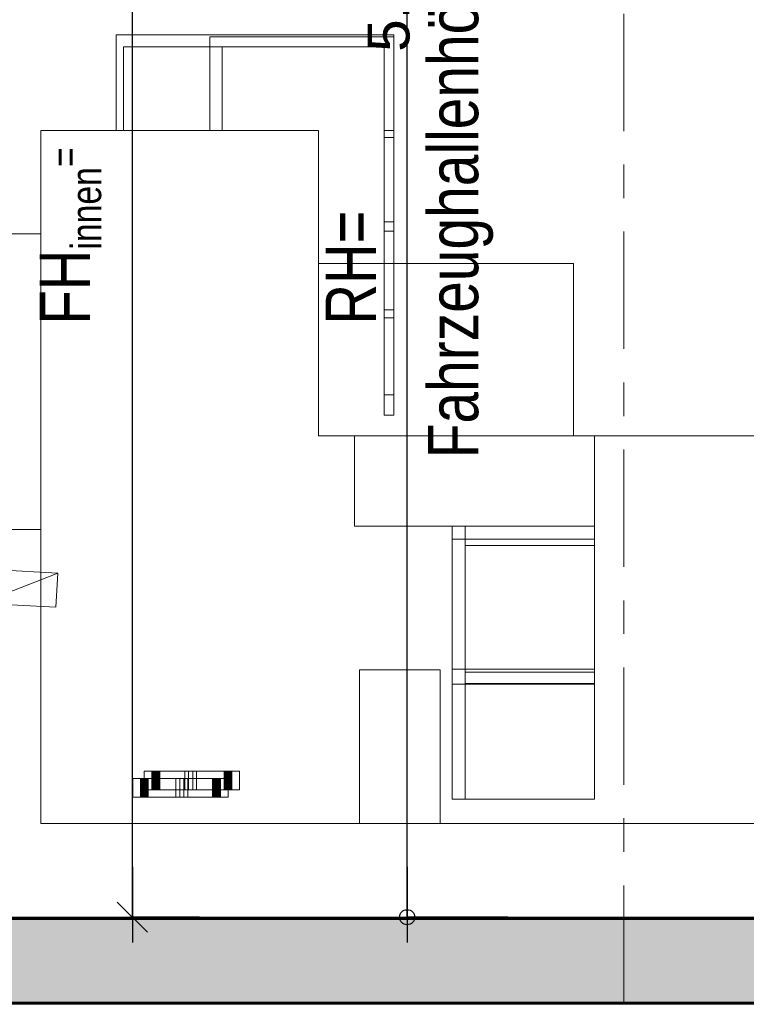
# Model space of a CAD drawing. Header units: metres. Extents: x 1314 to 1415, y -87 to -52.
# Tile 84 of 256: x 1323.54 to 1325.71, y -62.48 to -59.55. Entities that reach past the tile are written whole.
import ezdxf

# ---------------------------------------------------------------- set-up
doc = ezdxf.new("R2010")
doc.units = ezdxf.units.M
doc.header["$PDMODE"] = 65
doc.linetypes.add('AUSGEZOGEN', pattern=[0])
doc.linetypes.add('STRICHPUNKT2_S5', pattern=[0.5, 0.35, -0.05, 0.05, -0.05])
for name, color, linetype, lineweight in [('XR$2$Achsen', 4, 'AUSGEZOGEN', 13), ('XR$2$Design', 4, 'AUSGEZOGEN', 13), ('XR$2$Möblierung', 4, 'AUSGEZOGEN', 13), ('XR$2$Wand', 1, 'AUSGEZOGEN', 50), ('XR$3$Maßlinie 1_50', 7, 'AUSGEZOGEN', 25), ('XR$4$Muster', 4, 'AUSGEZOGEN', 13)]:
    doc.layers.add(name, color=color, linetype=linetype, lineweight=lineweight)
doc.styles.add('ARIAL', font='arial.ttf')
doc.dimstyles.new('DIMSTYLE_14', dxfattribs={"dimtxt": 0.175, "dimasz": 0.15, "dimexe": 0, "dimexo": 0, "dimgap": 0.0875, "dimtad": 2, "dimrnd": 0.005, "dimzin": 4, "dimdsep": 46, "dimtxsty": 'ARIAL', "dimblk1": 'ALL_ML_KREIS', "dimblk2": 'ALL_ML_KREIS', "dimsah": 1, "dimcen": 0, "dimclrd": 3, "dimclre": 3, "dimclrt": 3, "dimadec": 0, "dimazin": 0, "dimtfac": 1, "dimtdec": 0, "dimtix": 1, "dimtmove": 2, "dimatfit": 3, "dimfxl": 0, "dimtzin": 0, "dimlwd": 0, "dimlwe": 25, "dimarcsym": 0})
doc.dimstyles.new('DIMSTYLE_19', dxfattribs={"dimtxt": 0.125, "dimasz": 0.15, "dimexe": 0, "dimexo": 0, "dimgap": 0.0625, "dimtad": 2, "dimdec": 3, "dimrnd": 0.005, "dimzin": 4, "dimdsep": 46, "dimtxsty": 'ARIAL', "dimblk1": 'ALL_ML_STRICH', "dimblk2": 'ALL_ML_STRICH', "dimsah": 1, "dimcen": 0, "dimclrd": 4, "dimclre": 4, "dimclrt": 4, "dimadec": 0, "dimazin": 0, "dimtfac": 1, "dimtdec": 0, "dimtix": 1, "dimtmove": 2, "dimatfit": 3, "dimfxl": 0, "dimtzin": 0, "dimlwd": 0, "dimlwe": 25, "dimarcsym": 0})
doc.dimstyles.new('DIMSTYLE_5', dxfattribs={"dimtxt": 0.125, "dimasz": 0.15, "dimexe": 0, "dimexo": 0, "dimgap": 0.0625, "dimtad": 2, "dimrnd": 0.005, "dimzin": 4, "dimdsep": 46, "dimtxsty": 'ARIAL', "dimblk1": 'ALL_ML_KREIS', "dimblk2": 'ALL_ML_KREIS', "dimsah": 1, "dimcen": 0, "dimclrd": 3, "dimclre": 3, "dimclrt": 3, "dimadec": 0, "dimazin": 0, "dimtfac": 1, "dimtdec": 0, "dimtix": 1, "dimtmove": 2, "dimatfit": 3, "dimfxl": 0, "dimtzin": 0, "dimlwd": 0, "dimlwe": 25, "dimarcsym": 0})
doc.dimstyles.new('DIMSTYLE_7', dxfattribs={"dimtxt": 0.125, "dimasz": 0.15, "dimexe": 0, "dimexo": 0, "dimgap": 0.0625, "dimtad": 2, "dimdec": 3, "dimrnd": 0.005, "dimzin": 4, "dimdsep": 46, "dimtxsty": 'ARIAL', "dimblk1": 'ALL_ML_KREIS', "dimblk2": 'ALL_ML_KREIS', "dimsah": 1, "dimcen": 0, "dimclrd": 3, "dimclre": 3, "dimclrt": 3, "dimadec": 0, "dimazin": 0, "dimtfac": 1, "dimtdec": 0, "dimtix": 1, "dimtmove": 2, "dimatfit": 3, "dimfxl": 0, "dimtzin": 0, "dimlwd": 0, "dimlwe": 25, "dimarcsym": 0})
doc.dimstyles.new('DIMSTYLE_9', dxfattribs={"dimtxt": 0.125, "dimasz": 0.15, "dimexe": 0, "dimexo": 0, "dimgap": 0.0625, "dimtad": 2, "dimrnd": 0.005, "dimzin": 4, "dimdsep": 46, "dimtxsty": 'ARIAL', "dimblk1": 'ALL_ML_KREIS', "dimblk2": 'ALL_ML_KREIS', "dimsah": 1, "dimcen": 0, "dimclrd": 3, "dimclre": 3, "dimclrt": 3, "dimadec": 0, "dimazin": 0, "dimtfac": 1, "dimtdec": 0, "dimtix": 1, "dimtmove": 2, "dimatfit": 3, "dimfxl": 0, "dimtzin": 0, "dimlwd": 0, "dimlwe": 25, "dimarcsym": 0})

# ---------------------------------------------------------------- blocks, each defined once
blk = doc.blocks.new('COMPLEXOBJECT_1')
at = {"layer": 'XR$2$Möblierung', "color": 52, "linetype": 'AUSGEZOGEN', "lineweight": 13, "transparency": 33554687}
for p, q in [((1324.6556, -59.5931), (1323.8274, -59.5931)), ((1323.8274, -59.5931), (1323.8274, -59.8781)), ((1324.6556, -59.5987), (1324.1068, -59.5987)), ((1324.1068, -59.5987), (1324.1068, -59.8781)), ((1324.6556, -60.7275), (1324.6556, -59.5931)), ((1324.6556, -59.5931), (1324.6556, -59.8781)), ((1324.6556, -59.8781), (1324.6556, -59.5987)), ((1324.6556, -59.5987), (1324.6556, -60.7275)), ((1323.8494, -59.8781), (1323.8494, -59.6291)), ((1323.8494, -59.6291), (1324.6265, -59.6291)), ((1324.1434, -59.8781), (1324.1434, -59.6291)), ((1324.1434, -59.6291), (1324.6265, -59.6291)), ((1324.6265, -59.6291), (1324.6265, -60.7275)), ((1324.6265, -59.8781), (1324.6265, -59.6291)), ((1323.6024, -61.9457), (1323.6024, -59.8781)), ((1323.6024, -59.8781), (1324.4309, -59.8781)), ((1323.8274, -59.8781), (1323.8494, -59.8781)), ((1324.1068, -59.8781), (1324.1434, -59.8781)), ((1324.4309, -59.8781), (1324.4309, -60.7889)), ((1324.6265, -59.8781), (1324.6556, -59.8781)), ((1324.6265, -59.8991), (1324.6265, -60.1506)), ((1324.6556, -59.8991), (1324.6265, -59.8991)), ((1324.6556, -60.1506), (1324.6556, -59.8991)), ((1324.6265, -60.1506), (1324.6556, -60.1506)), ((1324.6265, -60.4131), (1324.6265, -60.1784)), ((1324.6265, -60.1784), (1324.6556, -60.1784)), ((1324.6556, -60.1784), (1324.6556, -60.4131)), ((1323.6024, -60.1862), (1323.1, -60.1862)), ((1323.6024, -60.1862), (1323.6024, -61.0691)), ((1324.4309, -60.2749), (1324.4309, -60.7889)), ((1324.4309, -60.3682), (1324.4309, -60.2749)), ((1325.1908, -60.2749), (1324.4309, -60.2749)), ((1325.1908, -60.3682), (1325.1908, -60.2749)), ((1324.4309, -60.7889), (1324.4309, -60.3682)), ((1325.1908, -60.7889), (1325.1908, -60.3682)), ((1324.6556, -60.4131), (1324.6265, -60.4131)), ((1324.6265, -60.4377), (1324.6265, -60.6668)), ((1324.6556, -60.4377), (1324.6265, -60.4377)), ((1324.6556, -60.6668), (1324.6556, -60.4377)), ((1324.6265, -60.6668), (1324.6556, -60.6668)), ((1324.6265, -60.7275), (1324.6556, -60.7275)), ((1324.4309, -60.7889), (1328.5905, -60.7889)), ((1324.4309, -60.7889), (1324.5382, -60.7889)), ((1324.4309, -60.7889), (1325.1908, -60.7889)), ((1324.5382, -60.7889), (1324.5382, -61.0585)), ((1325.2535, -60.7889), (1324.5382, -60.7889)), ((1325.2535, -60.7889), (1325.6214, -60.7889)), ((1325.2535, -61.8726), (1325.2535, -60.7889)), ((1325.2535, -61.0585), (1325.2535, -60.7889)), ((1324.5382, -61.0585), (1324.8288, -61.0585)), ((1324.8679, -61.0585), (1324.5382, -61.0585)), ((1324.5382, -61.0585), (1325.2535, -61.0585)), ((1324.8288, -61.0585), (1324.8288, -61.8726)), ((1324.8288, -61.0585), (1324.8288, -61.0976)), ((1325.2535, -61.0585), (1324.8288, -61.0585)), ((1324.8679, -61.8726), (1324.8679, -61.0585)), ((1324.8679, -61.0585), (1325.2535, -61.0585)), ((1324.8679, -61.1159), (1324.8679, -61.0585)), ((1325.2535, -61.0976), (1325.2535, -61.0585)), ((1325.2535, -61.0585), (1325.2535, -61.1159)), ((1323.1, -61.0691), (1323.6024, -61.0691)), ((1324.8288, -61.0976), (1324.8288, -61.4851)), ((1324.8288, -61.0976), (1325.2535, -61.0976)), ((1324.8679, -61.4942), (1324.8679, -61.1159)), ((1325.2535, -61.1159), (1324.8679, -61.1159)), ((1325.2535, -61.4851), (1325.2535, -61.0976)), ((1325.2535, -61.1159), (1325.2535, -61.4942)), ((1322.1354, -61.1198), (1323.6528, -61.1984)), ((1323.4243, -61.2885), (1323.6528, -61.1984)), ((1323.4296, -61.1869), (1323.6528, -61.1984)), ((1323.6528, -61.1984), (1323.6475, -61.3001)), ((1323.4243, -61.2885), (1323.6475, -61.3001)), ((1324.7934, -61.4874), (1324.5531, -61.4874)), ((1324.5531, -61.4874), (1324.5531, -61.9457)), ((1324.7934, -61.9457), (1324.7934, -61.4874)), ((1324.8288, -61.4851), (1324.8288, -61.5298)), ((1325.2535, -61.4851), (1324.8288, -61.4851)), ((1324.8679, -61.5278), (1324.8679, -61.4942)), ((1324.8679, -61.4942), (1325.2535, -61.4942)), ((1325.2535, -61.5298), (1325.2535, -61.4851)), ((1325.2535, -61.4942), (1325.2535, -61.5278)), ((1324.8679, -61.8726), (1324.8679, -61.5278)), ((1324.8679, -61.5278), (1325.2535, -61.5278)), ((1325.2535, -61.5278), (1325.2535, -61.8726)), ((1324.8288, -61.5298), (1324.8288, -61.8726)), ((1324.8288, -61.5298), (1325.2535, -61.5298)), ((1325.2535, -61.8726), (1325.2535, -61.5298)), ((1323.9104, -61.7897), (1323.9104, -61.8456)), ((1324.1954, -61.7897), (1323.9104, -61.7897)), ((1323.9104, -61.7897), (1323.9334, -61.7897)), ((1323.9334, -61.7897), (1323.9334, -61.8456)), ((1323.9347, -61.7897), (1323.9334, -61.7897)), ((1323.9362, -61.7897), (1323.9347, -61.7897)), ((1323.9347, -61.7897), (1323.9347, -61.8456)), ((1323.9378, -61.7897), (1323.9362, -61.7897)), ((1323.9362, -61.7897), (1323.9362, -61.8456)), ((1323.9396, -61.7897), (1323.9378, -61.7897)), ((1323.9378, -61.7897), (1323.9378, -61.8456)), ((1323.9415, -61.7897), (1323.9396, -61.7897)), ((1323.9396, -61.7897), (1323.9396, -61.8456)), ((1323.9435, -61.7897), (1323.9415, -61.7897)), ((1323.9415, -61.7897), (1323.9415, -61.8456)), ((1323.9456, -61.7897), (1323.9435, -61.7897)), ((1323.9435, -61.7897), (1323.9435, -61.8456)), ((1323.9477, -61.7897), (1323.9456, -61.7897)), ((1323.9456, -61.7897), (1323.9456, -61.8456)), ((1323.95, -61.7897), (1323.9477, -61.7897)), ((1323.9477, -61.7897), (1323.9477, -61.8456)), ((1323.9523, -61.7897), (1323.95, -61.7897)), ((1323.95, -61.7897), (1323.95, -61.8456)), ((1323.9547, -61.7897), (1323.9523, -61.7897)), ((1323.9523, -61.7897), (1323.9523, -61.8456)), ((1324.0428, -61.7897), (1323.9534, -61.7897)), ((1323.9534, -61.7897), (1324.0316, -61.7897)), ((1323.9534, -61.7897), (1323.9534, -61.8456)), ((1323.9571, -61.7897), (1323.9547, -61.7897)), ((1323.9547, -61.7897), (1323.9547, -61.8456)), ((1324.149, -61.7897), (1323.9571, -61.7897)), ((1323.9571, -61.8456), (1323.9571, -61.7897)), ((1324.0316, -61.7897), (1324.0428, -61.7897)), ((1324.0316, -61.7897), (1324.0316, -61.8456)), ((1324.0428, -61.7897), (1324.0428, -61.8456)), ((1324.1505, -61.7897), (1324.0555, -61.7897)), ((1324.0555, -61.7897), (1324.0667, -61.7897)), ((1324.0555, -61.7897), (1324.0555, -61.8456)), ((1324.0667, -61.7897), (1324.1505, -61.7897)), ((1324.0667, -61.8456), (1324.0667, -61.7897)), ((1324.1515, -61.7897), (1324.149, -61.7897)), ((1324.149, -61.7897), (1324.149, -61.8456)), ((1324.1505, -61.8456), (1324.1505, -61.7897)), ((1324.154, -61.7897), (1324.1515, -61.7897)), ((1324.1515, -61.7897), (1324.1515, -61.8456)), ((1324.1564, -61.7897), (1324.154, -61.7897)), ((1324.154, -61.7897), (1324.154, -61.8456)), ((1324.1587, -61.7897), (1324.1564, -61.7897)), ((1324.1564, -61.7897), (1324.1564, -61.8456)), ((1324.1609, -61.7897), (1324.1587, -61.7897)), ((1324.1587, -61.7897), (1324.1587, -61.8456)), ((1324.163, -61.7897), (1324.1609, -61.7897)), ((1324.1609, -61.7897), (1324.1609, -61.8456)), ((1324.165, -61.7897), (1324.163, -61.7897)), ((1324.163, -61.7897), (1324.163, -61.8456)), ((1324.1667, -61.7897), (1324.165, -61.7897)), ((1324.165, -61.7897), (1324.165, -61.8456)), ((1324.1683, -61.7897), (1324.1667, -61.7897)), ((1324.1667, -61.7897), (1324.1667, -61.8456)), ((1324.1697, -61.7897), (1324.1683, -61.7897)), ((1324.1683, -61.8456), (1324.1683, -61.7897)), ((1324.1709, -61.7897), (1324.1697, -61.7897)), ((1324.1697, -61.8456), (1324.1697, -61.7897)), ((1324.1718, -61.7897), (1324.1709, -61.7897)), ((1324.1709, -61.8456), (1324.1709, -61.7897)), ((1324.1954, -61.7897), (1324.1718, -61.7897)), ((1324.1718, -61.8456), (1324.1718, -61.7897)), ((1324.1954, -61.8456), (1324.1954, -61.7897)), ((1323.8766, -61.8671), (1323.8766, -61.8113)), ((1323.8766, -61.8113), (1324.1616, -61.8113)), ((1323.8766, -61.8113), (1323.9001, -61.8113)), ((1323.9001, -61.8113), (1323.9011, -61.8113)), ((1323.9001, -61.8671), (1323.9001, -61.8113)), ((1323.9011, -61.8113), (1323.9022, -61.8113)), ((1323.9011, -61.8671), (1323.9011, -61.8113)), ((1323.9022, -61.8113), (1323.9036, -61.8113)), ((1323.9022, -61.8671), (1323.9022, -61.8113)), ((1323.9036, -61.8113), (1323.9052, -61.8113)), ((1323.9036, -61.8671), (1323.9036, -61.8113)), ((1323.9052, -61.8113), (1323.907, -61.8113)), ((1323.9052, -61.8671), (1323.9052, -61.8113)), ((1323.907, -61.8113), (1323.9089, -61.8113)), ((1323.907, -61.8671), (1323.907, -61.8113)), ((1323.9089, -61.8113), (1323.911, -61.8113)), ((1323.9089, -61.8671), (1323.9089, -61.8113)), ((1323.911, -61.8113), (1323.9133, -61.8113)), ((1323.911, -61.8671), (1323.911, -61.8113)), ((1323.9133, -61.8113), (1323.9156, -61.8113)), ((1323.9133, -61.8671), (1323.9133, -61.8113)), ((1323.9156, -61.8113), (1323.918, -61.8113)), ((1323.9156, -61.8671), (1323.9156, -61.8113)), ((1323.918, -61.8113), (1323.9205, -61.8113)), ((1323.918, -61.8671), (1323.918, -61.8113)), ((1323.9205, -61.8113), (1323.9229, -61.8113)), ((1323.9205, -61.8671), (1323.9205, -61.8113)), ((1323.9215, -61.8113), (1324.0165, -61.8113)), ((1324.0053, -61.8113), (1323.9215, -61.8113)), ((1323.9215, -61.8671), (1323.9215, -61.8113)), ((1323.9229, -61.8113), (1324.1148, -61.8113)), ((1323.9229, -61.8113), (1323.9229, -61.8671)), ((1324.0165, -61.8113), (1324.0053, -61.8113)), ((1324.0053, -61.8671), (1324.0053, -61.8113)), ((1324.0165, -61.8113), (1324.0165, -61.8671)), ((1324.0292, -61.8113), (1324.1186, -61.8113)), ((1324.0404, -61.8113), (1324.0292, -61.8113)), ((1324.0292, -61.8671), (1324.0292, -61.8113)), ((1324.1186, -61.8113), (1324.0404, -61.8113)), ((1324.0404, -61.8671), (1324.0404, -61.8113)), ((1324.1148, -61.8113), (1324.1173, -61.8113)), ((1324.1148, -61.8671), (1324.1148, -61.8113)), ((1324.1173, -61.8113), (1324.1196, -61.8113)), ((1324.1173, -61.8671), (1324.1173, -61.8113)), ((1324.1186, -61.8113), (1324.1186, -61.8671)), ((1324.1196, -61.8113), (1324.122, -61.8113)), ((1324.1196, -61.8671), (1324.1196, -61.8113)), ((1324.122, -61.8113), (1324.1242, -61.8113)), ((1324.122, -61.8671), (1324.122, -61.8113)), ((1324.1242, -61.8113), (1324.1264, -61.8113)), ((1324.1242, -61.8671), (1324.1242, -61.8113)), ((1324.1264, -61.8113), (1324.1285, -61.8113)), ((1324.1264, -61.8671), (1324.1264, -61.8113)), ((1324.1285, -61.8113), (1324.1305, -61.8113)), ((1324.1285, -61.8671), (1324.1285, -61.8113)), ((1324.1305, -61.8113), (1324.1324, -61.8113)), ((1324.1305, -61.8671), (1324.1305, -61.8113)), ((1324.1324, -61.8113), (1324.1341, -61.8113)), ((1324.1324, -61.8671), (1324.1324, -61.8113)), ((1324.1341, -61.8113), (1324.1357, -61.8113)), ((1324.1341, -61.8671), (1324.1341, -61.8113)), ((1324.1357, -61.8113), (1324.1372, -61.8113)), ((1324.1357, -61.8671), (1324.1357, -61.8113)), ((1324.1372, -61.8113), (1324.1386, -61.8113)), ((1324.1372, -61.8671), (1324.1372, -61.8113)), ((1324.1386, -61.8113), (1324.1386, -61.8671)), ((1324.1616, -61.8113), (1324.1386, -61.8113)), ((1324.1616, -61.8113), (1324.1616, -61.8671)), ((1323.9104, -61.8456), (1324.1954, -61.8456)), ((1323.9334, -61.8456), (1323.9104, -61.8456)), ((1323.9334, -61.8456), (1323.9347, -61.8456)), ((1323.9347, -61.8456), (1323.9362, -61.8456)), ((1323.9362, -61.8456), (1323.9378, -61.8456)), ((1323.9378, -61.8456), (1323.9396, -61.8456)), ((1323.9396, -61.8456), (1323.9415, -61.8456)), ((1323.9415, -61.8456), (1323.9435, -61.8456)), ((1323.9435, -61.8456), (1323.9456, -61.8456)), ((1323.9456, -61.8456), (1323.9477, -61.8456)), ((1323.9477, -61.8456), (1323.95, -61.8456)), ((1323.95, -61.8456), (1323.9523, -61.8456)), ((1323.9523, -61.8456), (1323.9547, -61.8456)), ((1323.9534, -61.8456), (1324.0428, -61.8456)), ((1324.0316, -61.8456), (1323.9534, -61.8456)), ((1323.9547, -61.8456), (1323.9571, -61.8456)), ((1323.9571, -61.8456), (1324.149, -61.8456)), ((1324.0428, -61.8456), (1324.0316, -61.8456)), ((1324.0555, -61.8456), (1324.1505, -61.8456)), ((1324.0667, -61.8456), (1324.0555, -61.8456)), ((1324.1505, -61.8456), (1324.0667, -61.8456)), ((1324.149, -61.8456), (1324.1515, -61.8456)), ((1324.1515, -61.8456), (1324.154, -61.8456)), ((1324.154, -61.8456), (1324.1564, -61.8456)), ((1324.1564, -61.8456), (1324.1587, -61.8456)), ((1324.1587, -61.8456), (1324.1609, -61.8456)), ((1324.1609, -61.8456), (1324.163, -61.8456)), ((1324.163, -61.8456), (1324.165, -61.8456)), ((1324.165, -61.8456), (1324.1667, -61.8456)), ((1324.1667, -61.8456), (1324.1683, -61.8456)), ((1324.1683, -61.8456), (1324.1697, -61.8456)), ((1324.1697, -61.8456), (1324.1709, -61.8456)), ((1324.1709, -61.8456), (1324.1718, -61.8456)), ((1324.1954, -61.8456), (1324.1718, -61.8456)), ((1324.1616, -61.8671), (1323.8766, -61.8671)), ((1323.9001, -61.8671), (1323.8766, -61.8671)), ((1323.9011, -61.8671), (1323.9001, -61.8671)), ((1323.9022, -61.8671), (1323.9011, -61.8671)), ((1323.9036, -61.8671), (1323.9022, -61.8671)), ((1323.9052, -61.8671), (1323.9036, -61.8671)), ((1323.907, -61.8671), (1323.9052, -61.8671)), ((1323.9089, -61.8671), (1323.907, -61.8671)), ((1323.911, -61.8671), (1323.9089, -61.8671)), ((1323.9133, -61.8671), (1323.911, -61.8671)), ((1323.9156, -61.8671), (1323.9133, -61.8671)), ((1323.918, -61.8671), (1323.9156, -61.8671)), ((1323.9205, -61.8671), (1323.918, -61.8671)), ((1323.9229, -61.8671), (1323.9205, -61.8671)), ((1324.0165, -61.8671), (1323.9215, -61.8671)), ((1323.9215, -61.8671), (1324.0053, -61.8671)), ((1324.1148, -61.8671), (1323.9229, -61.8671)), ((1324.0053, -61.8671), (1324.0165, -61.8671)), ((1324.1186, -61.8671), (1324.0292, -61.8671)), ((1324.0292, -61.8671), (1324.0404, -61.8671)), ((1324.0404, -61.8671), (1324.1186, -61.8671)), ((1324.1173, -61.8671), (1324.1148, -61.8671)), ((1324.1196, -61.8671), (1324.1173, -61.8671)), ((1324.122, -61.8671), (1324.1196, -61.8671)), ((1324.1242, -61.8671), (1324.122, -61.8671)), ((1324.1264, -61.8671), (1324.1242, -61.8671)), ((1324.1285, -61.8671), (1324.1264, -61.8671)), ((1324.1305, -61.8671), (1324.1285, -61.8671)), ((1324.1324, -61.8671), (1324.1305, -61.8671)), ((1324.1341, -61.8671), (1324.1324, -61.8671)), ((1324.1357, -61.8671), (1324.1341, -61.8671)), ((1324.1372, -61.8671), (1324.1357, -61.8671)), ((1324.1386, -61.8671), (1324.1372, -61.8671)), ((1324.1616, -61.8671), (1324.1386, -61.8671)), ((1324.8288, -61.8726), (1325.2535, -61.8726)), ((1325.2535, -61.8726), (1324.8679, -61.8726)), ((1323.6831, -61.9457), (1323.6024, -61.9457)), ((1324.4095, -61.9457), (1323.6831, -61.9457)), ((1324.5531, -61.9457), (1324.4095, -61.9457)), ((1324.7934, -61.9457), (1324.5531, -61.9457)), ((1325.3384, -61.9457), (1324.7934, -61.9457)), ((1326.713, -61.9457), (1325.3384, -61.9457))]:
    blk.add_line(p, q, dxfattribs=at)
blk = doc.blocks.new('MUSTERELEMENT_41')
at = {"layer": 'XR$2$Design', "color": 4, "linetype": 'AUSGEZOGEN', "lineweight": 13, "transparency": 33554687}
for p, q in [((1323.4904, -62.4797), (1323.5704, -62.4797)), ((1323.4904, -62.4847), (1323.5704, -62.4847)), ((1323.5704, -62.4797), (1323.6504, -62.4797)), ((1323.5704, -62.4797), (1323.5704, -62.4847)), ((1323.5704, -62.4797), (1323.5704, -62.4847)), ((1323.5704, -62.4807), (1323.6104, -62.4807)), ((1323.5704, -62.4817), (1323.6104, -62.4817)), ((1323.5704, -62.4827), (1323.6104, -62.4827)), ((1323.5704, -62.4837), (1323.6104, -62.4837)), ((1323.5704, -62.4847), (1323.6504, -62.4847)), ((1323.6104, -62.4797), (1323.6104, -62.4847)), ((1323.6504, -62.4797), (1323.7303, -62.4797)), ((1323.6504, -62.4797), (1323.6504, -62.4847)), ((1323.6504, -62.4797), (1323.6504, -62.4847)), ((1323.6504, -62.4807), (1323.6904, -62.4807)), ((1323.6504, -62.4817), (1323.6904, -62.4817)), ((1323.6504, -62.4827), (1323.6904, -62.4827)), ((1323.6504, -62.4837), (1323.6904, -62.4837)), ((1323.6504, -62.4847), (1323.7303, -62.4847)), ((1323.6904, -62.4797), (1323.6904, -62.4847)), ((1323.7303, -62.4797), (1323.8103, -62.4797)), ((1323.7303, -62.4797), (1323.7303, -62.4847)), ((1323.7303, -62.4797), (1323.7303, -62.4847)), ((1323.7303, -62.4807), (1323.7703, -62.4807)), ((1323.7303, -62.4817), (1323.7703, -62.4817)), ((1323.7303, -62.4827), (1323.7703, -62.4827)), ((1323.7303, -62.4837), (1323.7703, -62.4837)), ((1323.7303, -62.4847), (1323.8103, -62.4847)), ((1323.7703, -62.4797), (1323.7703, -62.4847)), ((1323.8103, -62.4797), (1323.8903, -62.4797)), ((1323.8103, -62.4797), (1323.8103, -62.4847)), ((1323.8103, -62.4797), (1323.8103, -62.4847)), ((1323.8103, -62.4807), (1323.8503, -62.4807)), ((1323.8103, -62.4817), (1323.8503, -62.4817)), ((1323.8103, -62.4827), (1323.8503, -62.4827)), ((1323.8103, -62.4837), (1323.8503, -62.4837)), ((1323.8103, -62.4847), (1323.8903, -62.4847)), ((1323.8503, -62.4797), (1323.8503, -62.4847)), ((1323.8903, -62.4797), (1323.9703, -62.4797)), ((1323.8903, -62.4797), (1323.8903, -62.4847)), ((1323.8903, -62.4797), (1323.8903, -62.4847)), ((1323.8903, -62.4807), (1323.9303, -62.4807)), ((1323.8903, -62.4817), (1323.9303, -62.4817)), ((1323.8903, -62.4827), (1323.9303, -62.4827)), ((1323.8903, -62.4837), (1323.9303, -62.4837)), ((1323.8903, -62.4847), (1323.9703, -62.4847)), ((1323.9303, -62.4797), (1323.9303, -62.4847)), ((1323.9703, -62.4797), (1324.0503, -62.4797)), ((1323.9703, -62.4797), (1323.9703, -62.4847)), ((1323.9703, -62.4797), (1323.9703, -62.4847)), ((1323.9703, -62.4807), (1324.0103, -62.4807)), ((1323.9703, -62.4817), (1324.0103, -62.4817)), ((1323.9703, -62.4827), (1324.0103, -62.4827)), ((1323.9703, -62.4837), (1324.0103, -62.4837)), ((1323.9703, -62.4847), (1324.0503, -62.4847)), ((1324.0103, -62.4797), (1324.0103, -62.4847)), ((1324.0503, -62.4797), (1324.1302, -62.4797)), ((1324.0503, -62.4797), (1324.0503, -62.4847)), ((1324.0503, -62.4797), (1324.0503, -62.4847)), ((1324.0503, -62.4807), (1324.0902, -62.4807)), ((1324.0503, -62.4817), (1324.0902, -62.4817)), ((1324.0503, -62.4827), (1324.0902, -62.4827)), ((1324.0503, -62.4837), (1324.0902, -62.4837)), ((1324.0503, -62.4847), (1324.1302, -62.4847)), ((1324.0902, -62.4797), (1324.0902, -62.4847)), ((1324.1302, -62.4797), (1324.2102, -62.4797)), ((1324.1302, -62.4797), (1324.1302, -62.4847)), ((1324.1302, -62.4797), (1324.1302, -62.4847)), ((1324.1302, -62.4807), (1324.1702, -62.4807)), ((1324.1302, -62.4817), (1324.1702, -62.4817)), ((1324.1302, -62.4827), (1324.1702, -62.4827)), ((1324.1302, -62.4837), (1324.1702, -62.4837)), ((1324.1302, -62.4847), (1324.2102, -62.4847)), ((1324.1702, -62.4797), (1324.1702, -62.4847)), ((1324.2102, -62.4797), (1324.2902, -62.4797)), ((1324.2102, -62.4797), (1324.2102, -62.4847)), ((1324.2102, -62.4797), (1324.2102, -62.4847)), ((1324.2102, -62.4807), (1324.2502, -62.4807)), ((1324.2102, -62.4817), (1324.2502, -62.4817)), ((1324.2102, -62.4827), (1324.2502, -62.4827)), ((1324.2102, -62.4837), (1324.2502, -62.4837)), ((1324.2102, -62.4847), (1324.2902, -62.4847)), ((1324.2502, -62.4797), (1324.2502, -62.4847)), ((1324.2902, -62.4797), (1324.3702, -62.4797)), ((1324.2902, -62.4797), (1324.2902, -62.4847)), ((1324.2902, -62.4797), (1324.2902, -62.4847)), ((1324.2902, -62.4807), (1324.3302, -62.4807)), ((1324.2902, -62.4817), (1324.3302, -62.4817)), ((1324.2902, -62.4827), (1324.3302, -62.4827)), ((1324.2902, -62.4837), (1324.3302, -62.4837)), ((1324.2902, -62.4847), (1324.3702, -62.4847)), ((1324.3302, -62.4797), (1324.3302, -62.4847)), ((1324.3702, -62.4797), (1324.4501, -62.4797)), ((1324.3702, -62.4797), (1324.3702, -62.4847)), ((1324.3702, -62.4797), (1324.3702, -62.4847)), ((1324.3702, -62.4807), (1324.4102, -62.4807)), ((1324.3702, -62.4817), (1324.4102, -62.4817)), ((1324.3702, -62.4827), (1324.4102, -62.4827)), ((1324.3702, -62.4837), (1324.4102, -62.4837)), ((1324.3702, -62.4847), (1324.4501, -62.4847)), ((1324.4102, -62.4797), (1324.4102, -62.4847)), ((1324.4501, -62.4797), (1324.5301, -62.4797)), ((1324.4501, -62.4797), (1324.4501, -62.4847)), ((1324.4501, -62.4797), (1324.4501, -62.4847)), ((1324.4501, -62.4807), (1324.4901, -62.4807)), ((1324.4501, -62.4817), (1324.4901, -62.4817)), ((1324.4501, -62.4827), (1324.4901, -62.4827)), ((1324.4501, -62.4837), (1324.4901, -62.4837)), ((1324.4501, -62.4847), (1324.5301, -62.4847)), ((1324.4901, -62.4797), (1324.4901, -62.4847)), ((1324.5301, -62.4797), (1324.6101, -62.4797)), ((1324.5301, -62.4797), (1324.5301, -62.4847)), ((1324.5301, -62.4797), (1324.5301, -62.4847)), ((1324.5301, -62.4807), (1324.5701, -62.4807)), ((1324.5301, -62.4817), (1324.5701, -62.4817)), ((1324.5301, -62.4827), (1324.5701, -62.4827)), ((1324.5301, -62.4837), (1324.5701, -62.4837)), ((1324.5301, -62.4847), (1324.6101, -62.4847)), ((1324.5701, -62.4797), (1324.5701, -62.4847)), ((1324.6101, -62.4797), (1324.6901, -62.4797)), ((1324.6101, -62.4797), (1324.6101, -62.4847)), ((1324.6101, -62.4797), (1324.6101, -62.4847)), ((1324.6101, -62.4807), (1324.6501, -62.4807)), ((1324.6101, -62.4817), (1324.6501, -62.4817)), ((1324.6101, -62.4827), (1324.6501, -62.4827)), ((1324.6101, -62.4837), (1324.6501, -62.4837)), ((1324.6101, -62.4847), (1324.6901, -62.4847)), ((1324.6501, -62.4797), (1324.6501, -62.4847)), ((1324.6901, -62.4797), (1324.7701, -62.4797)), ((1324.6901, -62.4797), (1324.6901, -62.4847)), ((1324.6901, -62.4797), (1324.6901, -62.4847)), ((1324.6901, -62.4807), (1324.7301, -62.4807)), ((1324.6901, -62.4817), (1324.7301, -62.4817)), ((1324.6901, -62.4827), (1324.7301, -62.4827)), ((1324.6901, -62.4837), (1324.7301, -62.4837)), ((1324.6901, -62.4847), (1324.7701, -62.4847)), ((1324.7301, -62.4797), (1324.7301, -62.4847)), ((1324.7701, -62.4797), (1324.85, -62.4797)), ((1324.7701, -62.4797), (1324.7701, -62.4847)), ((1324.7701, -62.4797), (1324.7701, -62.4847)), ((1324.7701, -62.4807), (1324.8101, -62.4807)), ((1324.7701, -62.4817), (1324.8101, -62.4817)), ((1324.7701, -62.4827), (1324.8101, -62.4827)), ((1324.7701, -62.4837), (1324.8101, -62.4837)), ((1324.7701, -62.4847), (1324.85, -62.4847)), ((1324.8101, -62.4797), (1324.8101, -62.4847)), ((1324.85, -62.4797), (1324.93, -62.4797)), ((1324.85, -62.4797), (1324.85, -62.4847)), ((1324.85, -62.4797), (1324.85, -62.4847)), ((1324.85, -62.4807), (1324.89, -62.4807)), ((1324.85, -62.4817), (1324.89, -62.4817)), ((1324.85, -62.4827), (1324.89, -62.4827)), ((1324.85, -62.4837), (1324.89, -62.4837)), ((1324.85, -62.4847), (1324.93, -62.4847)), ((1324.89, -62.4797), (1324.89, -62.4847)), ((1324.93, -62.4797), (1325.01, -62.4797)), ((1324.93, -62.4797), (1324.93, -62.4847)), ((1324.93, -62.4797), (1324.93, -62.4847)), ((1324.93, -62.4807), (1324.97, -62.4807)), ((1324.93, -62.4817), (1324.97, -62.4817)), ((1324.93, -62.4827), (1324.97, -62.4827)), ((1324.93, -62.4837), (1324.97, -62.4837)), ((1324.93, -62.4847), (1325.01, -62.4847)), ((1324.97, -62.4797), (1324.97, -62.4847)), ((1325.01, -62.4797), (1325.09, -62.4797)), ((1325.01, -62.4797), (1325.01, -62.4847)), ((1325.01, -62.4797), (1325.01, -62.4847)), ((1325.01, -62.4807), (1325.05, -62.4807)), ((1325.01, -62.4817), (1325.05, -62.4817)), ((1325.01, -62.4827), (1325.05, -62.4827)), ((1325.01, -62.4837), (1325.05, -62.4837)), ((1325.01, -62.4847), (1325.09, -62.4847)), ((1325.05, -62.4797), (1325.05, -62.4847)), ((1325.09, -62.4797), (1325.17, -62.4797)), ((1325.09, -62.4797), (1325.09, -62.4847)), ((1325.09, -62.4797), (1325.09, -62.4847)), ((1325.09, -62.4807), (1325.13, -62.4807)), ((1325.09, -62.4817), (1325.13, -62.4817)), ((1325.09, -62.4827), (1325.13, -62.4827)), ((1325.09, -62.4837), (1325.13, -62.4837)), ((1325.09, -62.4847), (1325.17, -62.4847)), ((1325.13, -62.4797), (1325.13, -62.4847)), ((1325.17, -62.4797), (1325.2499, -62.4797)), ((1325.17, -62.4797), (1325.17, -62.4847)), ((1325.17, -62.4797), (1325.17, -62.4847)), ((1325.17, -62.4807), (1325.2099, -62.4807)), ((1325.17, -62.4817), (1325.2099, -62.4817)), ((1325.17, -62.4827), (1325.2099, -62.4827)), ((1325.17, -62.4837), (1325.2099, -62.4837)), ((1325.17, -62.4847), (1325.2499, -62.4847)), ((1325.2099, -62.4797), (1325.2099, -62.4847)), ((1325.2499, -62.4797), (1325.3299, -62.4797)), ((1325.2499, -62.4797), (1325.2499, -62.4847)), ((1325.2499, -62.4797), (1325.2499, -62.4847)), ((1325.2499, -62.4807), (1325.2899, -62.4807)), ((1325.2499, -62.4817), (1325.2899, -62.4817)), ((1325.2499, -62.4827), (1325.2899, -62.4827)), ((1325.2499, -62.4837), (1325.2899, -62.4837)), ((1325.2499, -62.4847), (1325.3299, -62.4847)), ((1325.2899, -62.4797), (1325.2899, -62.4847)), ((1325.3299, -62.4797), (1325.4099, -62.4797)), ((1325.3299, -62.4797), (1325.3299, -62.4847)), ((1325.3299, -62.4797), (1325.3299, -62.4847)), ((1325.3299, -62.4807), (1325.3699, -62.4807)), ((1325.3299, -62.4817), (1325.3699, -62.4817)), ((1325.3299, -62.4827), (1325.3699, -62.4827)), ((1325.3299, -62.4837), (1325.3699, -62.4837)), ((1325.3299, -62.4847), (1325.4099, -62.4847)), ((1325.3699, -62.4797), (1325.3699, -62.4847)), ((1325.4099, -62.4797), (1325.4899, -62.4797)), ((1325.4099, -62.4797), (1325.4099, -62.4847)), ((1325.4099, -62.4797), (1325.4099, -62.4847)), ((1325.4099, -62.4807), (1325.4499, -62.4807)), ((1325.4099, -62.4817), (1325.4499, -62.4817)), ((1325.4099, -62.4827), (1325.4499, -62.4827)), ((1325.4099, -62.4837), (1325.4499, -62.4837)), ((1325.4099, -62.4847), (1325.4899, -62.4847)), ((1325.4499, -62.4797), (1325.4499, -62.4847)), ((1325.4899, -62.4797), (1325.5699, -62.4797)), ((1325.4899, -62.4797), (1325.4899, -62.4847)), ((1325.4899, -62.4797), (1325.4899, -62.4847)), ((1325.4899, -62.4807), (1325.5299, -62.4807)), ((1325.4899, -62.4817), (1325.5299, -62.4817)), ((1325.4899, -62.4827), (1325.5299, -62.4827)), ((1325.4899, -62.4837), (1325.5299, -62.4837)), ((1325.4899, -62.4847), (1325.5699, -62.4847)), ((1325.5299, -62.4797), (1325.5299, -62.4847)), ((1325.5699, -62.4797), (1325.6498, -62.4797)), ((1325.5699, -62.4797), (1325.5699, -62.4847)), ((1325.5699, -62.4797), (1325.5699, -62.4847)), ((1325.5699, -62.4807), (1325.6098, -62.4807)), ((1325.5699, -62.4817), (1325.6098, -62.4817)), ((1325.5699, -62.4827), (1325.6098, -62.4827)), ((1325.5699, -62.4837), (1325.6098, -62.4837)), ((1325.5699, -62.4847), (1325.6498, -62.4847)), ((1325.6098, -62.4797), (1325.6098, -62.4847)), ((1325.6498, -62.4797), (1325.7298, -62.4797)), ((1325.6498, -62.4797), (1325.6498, -62.4847)), ((1325.6498, -62.4797), (1325.6498, -62.4847)), ((1325.6498, -62.4807), (1325.6898, -62.4807)), ((1325.6498, -62.4817), (1325.6898, -62.4817)), ((1325.6498, -62.4827), (1325.6898, -62.4827)), ((1325.6498, -62.4837), (1325.6898, -62.4837)), ((1325.6498, -62.4847), (1325.7298, -62.4847)), ((1325.6898, -62.4797), (1325.6898, -62.4847))]:
    blk.add_line(p, q, dxfattribs=at)
blk = doc.blocks.new('ALL_ML_KREIS')
at = {"color": 0, "linetype": 'ByBlock', "lineweight": -2}
for p, q in [((0, -0.5), (0, 0.5)), ((-1, 0), (0.5, 0))]:
    blk.add_line(p, q, dxfattribs=at)
blk.add_circle((0, 0), 0.15, dxfattribs=at)
blk = doc.blocks.new('*D82')
at = {"layer": 'DEFPOINTS', "color": 3, "linetype": 'AUSGEZOGEN', "lineweight": 25, "transparency": 33554687}
for p in [(1318.1917, -55.1748), (1332.4917, -56.3136), (1318.1917, -64.661)]:
    blk.add_point(p, dxfattribs=at)
at = {"layer": 'XR$3$Maßlinie 1_50', "color": 3, "linetype": 'AUSGEZOGEN', "lineweight": -2, "transparency": 33554687}
for p, q in [((1318.1917, -64.361), (1318.1917, -64.661)), ((1332.4917, -64.361), (1332.4917, -64.661)), ((1318.1917, -64.661), (1332.4917, -64.661))]:
    blk.add_line(p, q, dxfattribs=at)
at = {"layer": 'XR$3$Maßlinie 1_50', "color": 3, "linetype": 'AUSGEZOGEN', "lineweight": 25, "transparency": 33554687, "xscale": 0.15, "yscale": 0.15, "zscale": 0.15, "rotation": 180}
blk.add_blockref('ALL_ML_KREIS', (1318.1917, -64.661), dxfattribs=at)
at = {"layer": 'XR$3$Maßlinie 1_50', "color": 3, "linetype": 'AUSGEZOGEN', "lineweight": 25, "transparency": 33554687, "xscale": 0.15, "yscale": 0.15, "zscale": 0.15}
blk.add_blockref('ALL_ML_KREIS', (1332.4917, -64.661), dxfattribs=at)
at = {"layer": 'XR$3$Maßlinie 1_50', "color": 3, "linetype": 'AUSGEZOGEN', "lineweight": 25, "transparency": 33554687, "insert": (1325.3461, -64.5463), "char_height": 0.125, "width": 0.625, "attachment_point": 5, "style": 'ARIAL'}
blk.add_mtext('\\A1;{\\A1;{14.30\\H0.082500;\\S^ ;}}', dxfattribs=at)
blk = doc.blocks.new('*D106')
at = {"layer": 'DEFPOINTS', "color": 3, "linetype": 'AUSGEZOGEN', "lineweight": 25, "transparency": 33554687}
for p in [(1332.4917, -58.2362), (1318.1917, -58.4758), (1318.1917, -65.2751)]:
    blk.add_point(p, dxfattribs=at)
at = {"layer": 'XR$3$Maßlinie 1_50', "color": 3, "linetype": 'AUSGEZOGEN', "lineweight": -2, "transparency": 33554687}
for p, q in [((1318.1917, -64.9751), (1318.1917, -65.2751)), ((1332.4917, -64.9751), (1332.4917, -65.2751)), ((1318.1917, -65.2751), (1332.4917, -65.2751))]:
    blk.add_line(p, q, dxfattribs=at)
at = {"layer": 'XR$3$Maßlinie 1_50', "color": 3, "linetype": 'AUSGEZOGEN', "lineweight": 25, "transparency": 33554687, "xscale": 0.15, "yscale": 0.15, "zscale": 0.15, "rotation": 180}
blk.add_blockref('ALL_ML_KREIS', (1318.1917, -65.2751), dxfattribs=at)
at = {"layer": 'XR$3$Maßlinie 1_50', "color": 3, "linetype": 'AUSGEZOGEN', "lineweight": 25, "transparency": 33554687, "xscale": 0.15, "yscale": 0.15, "zscale": 0.15}
blk.add_blockref('ALL_ML_KREIS', (1332.4917, -65.2751), dxfattribs=at)
at = {"layer": 'XR$3$Maßlinie 1_50', "color": 3, "linetype": 'AUSGEZOGEN', "lineweight": 25, "transparency": 33554687, "insert": (1325.3481, -65.1346), "char_height": 0.175, "width": 0.875, "attachment_point": 5, "style": 'ARIAL'}
blk.add_mtext('\\A1;{\\fArial|i0|b1;\\A1;{14.30\\H0.115500;\\S^ ;}}', dxfattribs=at)
blk = doc.blocks.new('ALL_ML_STRICH')
at = {"color": 0, "linetype": 'ByBlock', "lineweight": -2}
for p, q in [((0, -0.5), (0, 0.5)), ((-0.3, -0.3), (0.3, 0.3)), ((-1, 0), (0.5, 0))]:
    blk.add_line(p, q, dxfattribs=at)
blk = doc.blocks.new('*D112')
at = {"layer": 'DEFPOINTS', "color": 4, "linetype": 'AUSGEZOGEN', "lineweight": 25, "transparency": 33554687}
for p in [(1325.3417, -55.7023), (1323.8755, -62.2251), (1325.4097, -62.2251)]:
    blk.add_point(p, dxfattribs=at)
at = {"layer": 'XR$3$Maßlinie 1_50', "color": 4, "linetype": 'AUSGEZOGEN', "lineweight": -2, "transparency": 33554687}
for p, q in [((1324.0755, -55.7023), (1323.8755, -55.7023)), ((1323.8755, -62.2251), (1323.8755, -55.7023)), ((1324.0755, -62.2251), (1323.8755, -62.2251))]:
    blk.add_line(p, q, dxfattribs=at)
at = {"layer": 'XR$3$Maßlinie 1_50', "color": 4, "linetype": 'AUSGEZOGEN', "lineweight": 25, "transparency": 33554687, "xscale": 0.15, "yscale": 0.15, "zscale": 0.15}
for p, rotation in [((1323.8755, -55.7023), 90), ((1323.8755, -62.2251), 270)]:
    blk.add_blockref('ALL_ML_STRICH', p, dxfattribs=dict(at, rotation=rotation))
at = {"layer": 'XR$3$Maßlinie 1_50', "color": 4, "linetype": 'AUSGEZOGEN', "lineweight": 25, "transparency": 33554687, "insert": (1323.8025, -58.9419), "char_height": 0.125, "width": 0.625, "attachment_point": 5, "rotation": 90, "style": 'ARIAL'}
blk.add_mtext('\\A1;{\\A1;{6.52\\H0.082500;\\S5^ ;}}', dxfattribs=at)
blk = doc.blocks.new('*D115')
at = {"layer": 'DEFPOINTS', "color": 3, "linetype": 'AUSGEZOGEN', "lineweight": 25, "transparency": 33554687}
for p in [(1326.0412, -56.7023), (1324.6949, -62.2251), (1326.2292, -62.2251)]:
    blk.add_point(p, dxfattribs=at)
at = {"layer": 'XR$3$Maßlinie 1_50', "color": 3, "linetype": 'AUSGEZOGEN', "lineweight": -2, "transparency": 33554687}
for p, q in [((1324.9949, -56.7023), (1324.6949, -56.7023)), ((1324.6949, -62.2251), (1324.6949, -56.7023)), ((1324.9949, -62.2251), (1324.6949, -62.2251))]:
    blk.add_line(p, q, dxfattribs=at)
at = {"layer": 'XR$3$Maßlinie 1_50', "color": 3, "linetype": 'AUSGEZOGEN', "lineweight": 25, "transparency": 33554687, "xscale": 0.15, "yscale": 0.15, "zscale": 0.15}
for p, rotation in [((1324.6949, -56.7023), 90), ((1324.6949, -62.2251), 270)]:
    blk.add_blockref('ALL_ML_KREIS', p, dxfattribs=dict(at, rotation=rotation))
at = {"layer": 'XR$3$Maßlinie 1_50', "color": 3, "linetype": 'AUSGEZOGEN', "lineweight": 25, "transparency": 33554687, "insert": (1324.622, -59.4419), "char_height": 0.125, "width": 0.625, "attachment_point": 5, "rotation": 90, "style": 'ARIAL'}
blk.add_mtext('\\A1;{\\A1;{5.52\\H0.082500;\\S5^ ;}}', dxfattribs=at)
blk = doc.blocks.new('*D124')
at = {"layer": 'DEFPOINTS', "color": 3, "linetype": 'AUSGEZOGEN', "lineweight": 25, "transparency": 33554687}
for p in [(1318.5917, -58.0594), (1332.0917, -59.0358), (1318.5917, -64.0607)]:
    blk.add_point(p, dxfattribs=at)
at = {"layer": 'XR$3$Maßlinie 1_50', "color": 3, "linetype": 'AUSGEZOGEN', "lineweight": -2, "transparency": 33554687}
for p, q in [((1318.5917, -63.7557), (1318.5917, -64.0607)), ((1332.0917, -63.7557), (1332.0917, -64.0607)), ((1318.5917, -64.0607), (1332.0917, -64.0607))]:
    blk.add_line(p, q, dxfattribs=at)
at = {"layer": 'XR$3$Maßlinie 1_50', "color": 3, "linetype": 'AUSGEZOGEN', "lineweight": 25, "transparency": 33554687, "xscale": 0.15, "yscale": 0.15, "zscale": 0.15, "rotation": 180}
blk.add_blockref('ALL_ML_KREIS', (1318.5917, -64.0607), dxfattribs=at)
at = {"layer": 'XR$3$Maßlinie 1_50', "color": 3, "linetype": 'AUSGEZOGEN', "lineweight": 25, "transparency": 33554687, "xscale": 0.15, "yscale": 0.15, "zscale": 0.15}
blk.add_blockref('ALL_ML_KREIS', (1332.0917, -64.0607), dxfattribs=at)
at = {"layer": 'XR$3$Maßlinie 1_50', "color": 3, "linetype": 'AUSGEZOGEN', "lineweight": 25, "transparency": 33554687, "insert": (1325.3461, -63.946), "char_height": 0.125, "width": 0.625, "attachment_point": 5, "style": 'ARIAL'}
blk.add_mtext('\\A1;{\\A1;{13.50\\H0.082500;\\S^ ;}}', dxfattribs=at)

msp = doc.modelspace()

# ---------------------------------------------------------------- hatches: boundary and pattern name
at = {"layer": 'XR$4$Muster', "linetype": 'AUSGEZOGEN', "lineweight": 13, "transparency": 33554687}
h = msp.add_hatch(dxfattribs=at)
h.set_pattern_fill('MUSTER', color=3, scale=0.09, angle=45, style=0, pattern_type=2)
h.set_pattern_definition([(45, (-3e-17, 0.25456), (-1e-17, 0.1272792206), [0.09, -0.09]), (135, (-3e-17, 0.25456), (-0.1272792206, 1e-17), [0.09, -0.09])])
h.paths.add_polyline_path([(1332.4717, -62.2301), (1318.6117, -62.2301), (1318.6117, -62.4801), (1332.4717, -62.4801)], flags=0)

# ---------------------------------------------------------------- linework, layer by layer
at = {"layer": 'XR$2$Achsen', "color": 1, "linetype": 'STRICHPUNKT2_S5', "lineweight": 13, "transparency": 33554687}
msp.add_line((1325.3417, -62.4801), (1325.3417, -53.8536), dxfattribs=at)
at = {"layer": 'XR$2$Design', "color": 3, "linetype": 'AUSGEZOGEN', "lineweight": 25, "transparency": 33554687}
msp.add_line((1318.6117, -62.2251), (1332.4717, -62.2251), dxfattribs=at)
at = {"layer": 'XR$2$Wand', "color": 1, "linetype": 'AUSGEZOGEN', "lineweight": 50, "transparency": 33554687}
for p, q in [((1318.6117, -62.2301), (1332.4717, -62.2301)), ((1318.6117, -62.4801), (1332.4717, -62.4801))]:
    msp.add_line(p, q, dxfattribs=at)

# ---------------------------------------------------------------- block references
at = {"layer": 'XR$2$Design', "color": 4, "linetype": 'AUSGEZOGEN', "lineweight": 13, "transparency": 33554687}
msp.add_blockref('MUSTERELEMENT_41', (0, 0), dxfattribs=at)
at = {"layer": 'XR$2$Möblierung', "color": 52, "linetype": 'AUSGEZOGEN', "lineweight": 13, "transparency": 33554687}
msp.add_blockref('COMPLEXOBJECT_1', (0, 0), dxfattribs=at)

# ---------------------------------------------------------------- texts
at = {"layer": 'XR$3$Maßlinie 1_50', "color": 7, "linetype": 'AUSGEZOGEN', "lineweight": 25, "transparency": 33554687, "char_height": 0.15, "attachment_point": 7, "rotation": 90, "style": 'ARIAL'}
for s, insert, width in [('\\W0.81;Fahrzeughallenhöhe', (1324.9521, -60.8562), 1.600444), ('\\A1;{\\fArial|i0|b0;\\H0.150000;\\W0.800000;\\C7;FH\\fArial|i0|b0;\\H0.600000x;\\S^ innen;\\fArial|i0|b0;=}\\P', (1323.7824, -60.4572), 0.614519), ('\\W0.80;RH=', (1324.6019, -60.4572), 0.402084)]:
    msp.add_mtext(s, dxfattribs=dict(at, insert=insert, width=width))

# ---------------------------------------------------------------- dimensions: what is measured, and where the dimension line sits
at = {"layer": 'XR$3$Maßlinie 1_50', "color": 3, "linetype": 'AUSGEZOGEN', "lineweight": 25, "transparency": 33554687}
for base, p1, p2, dimstyle, picture, middle in [((1332.4917, -64.661), (1318.1917, -64.361), (1332.4917, -64.361), 'DIMSTYLE_5', '*D82', (1325.3461, -64.5463)), ((1332.0917, -64.0607), (1318.5917, -63.7557), (1332.0917, -63.7557), 'DIMSTYLE_9', '*D124', (1325.3461, -63.946)), ((1332.4917, -65.2751), (1318.1917, -64.9751), (1332.4917, -64.9751), 'DIMSTYLE_14', '*D106', (1325.3481, -65.1346))]:
    dim = msp.add_linear_dim(base=base, p1=p1, p2=p2, dimstyle=dimstyle, override={"dimpost": '<>', "dimclrd": 3, "dimclre": 3, "dimclrt": 3, "dimlwd": 0, "dimlwe": 25}, dxfattribs=at)
    dim.commit()
    dim.dimension.update_dxf_attribs({"geometry": picture, "text_midpoint": middle, "dimtype": 160})
at = {"layer": 'XR$3$Maßlinie 1_50', "color": 4, "linetype": 'AUSGEZOGEN', "lineweight": 25, "transparency": 33554687}
dim = msp.add_linear_dim(base=(1323.8755, -55.7023), p1=(1324.0755, -62.2251), p2=(1324.0755, -55.7023), angle=90, dimstyle='DIMSTYLE_19', override={"dimpost": '<>', "dimclrd": 4, "dimclre": 4, "dimclrt": 4, "dimlwd": 0, "dimlwe": 25}, dxfattribs=at)
dim.commit()
dim.dimension.update_dxf_attribs({"geometry": '*D112', "text_midpoint": (1323.8025, -58.9419), "dimtype": 160})
at = {"layer": 'XR$3$Maßlinie 1_50', "color": 3, "linetype": 'AUSGEZOGEN', "lineweight": 25, "transparency": 33554687}
dim = msp.add_linear_dim(base=(1324.6949, -56.7023), p1=(1324.9949, -62.2251), p2=(1324.9949, -56.7023), angle=90, dimstyle='DIMSTYLE_7', override={"dimpost": '<>', "dimclrd": 3, "dimclre": 3, "dimclrt": 3, "dimlwd": 0, "dimlwe": 25}, dxfattribs=at)
dim.commit()
dim.dimension.update_dxf_attribs({"geometry": '*D115', "text_midpoint": (1324.622, -59.4419), "dimtype": 160})

doc.saveas('drawing.dxf')
